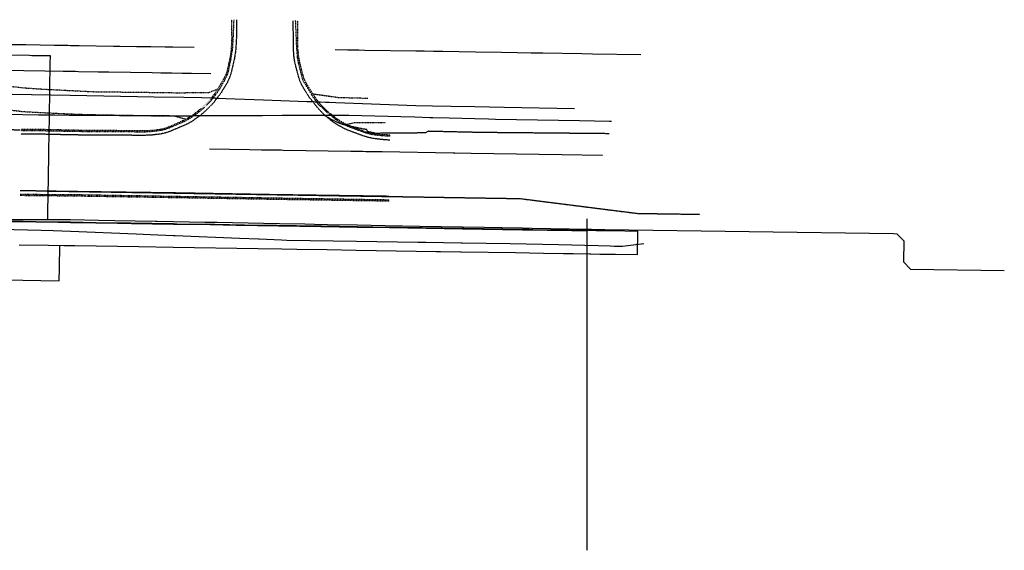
# Model space of a CAD drawing. Header units: feet. Extents: x -492 to 1399858, y 23 to 444169.
# Tile 5 of 11: x 1387278 to 1387696, y 443814 to 444039. Entities that reach past the tile are written whole.
import ezdxf

# ---------------------------------------------------------------- set-up
doc = ezdxf.new("R2010")
doc.units = ezdxf.units.FT
doc.header["$MEASUREMENT"] = 0
for name, pattern in [('OhDOT_USTN1', [0.055, 0.014, -0.041]), ('OhDOT_USTN3', [0.22, 0.165, -0.055]), ('OhDOT_USTN5', [0.11, 0.055, -0.055])]:
    doc.linetypes.add(name, pattern=pattern)
for name, color, linetype in [('PV_X_Curb', 23, 'OhDOT_USTN1'), ('PV_X_EOP', 27, 'OhDOT_USTN3'), ('PV_X_Walk', 41, 'OhDOT_USTN5'), ('RW_P_Esmt_SH', 10, 'esmtshpr'), ('RW_P_Esmt_TMP', 8, 'esmtmppr'), ('RW_X_Right_of_Way', 50, 'rowex'), ('UT_P_Gas', 2, 'gas'), ('UT_X_Gas_PER ENBRIDGE', 52, 'gasex'), ('UT_X_Gas_Text_PER ENBRIDGE', 56, 'Continuous'), ('UT_X_Telecom', 30, 'teleex'), ('UT_X_Water', 140, 'waterex')]:
    doc.layers.add(name, color=color, linetype=linetype)
doc.styles.add('Slanted', font='font31.shx', dxfattribs={"height": 0.1})
doc.styles.add('Straight-Normal', font='font30.shx', dxfattribs={"height": 0.1})
doc.linetypes.add('esmtmppr', pattern='A,1.95,-0.05,["TMP",Slanted,S=1,R=0,X=0,Y=-0.06],-0.35,1.95', length=4.3)
doc.linetypes.add('esmtshpr', pattern='A,1.95,-0.05,["SH",Slanted,S=1,R=0,X=0,Y=-0.06],-0.25,1.95', length=4.2)
doc.linetypes.add('gas', pattern='A,1.95,-0.05,["G",Slanted,S=1,R=0,X=0,Y=-0.06],-0.15,1.95', length=4.1)
doc.linetypes.add('gasex', pattern='A,0.15,-0.2,0.15,-0.2,0.15,-0.1,["G",Straight-Normal,S=1,R=0,X=0,Y=-0.06],-0.15,0.15,-0.2,0.15,-0.2', length=1.8)
doc.linetypes.add("GASEX-4''COEC", pattern='A,0.15,-0.2,0.15,-0.2,0.15,-0.1,["4\'\' G",Straight-Normal,S=1,R=0,X=0,Y=-0.06],-0.5,0.15,-0.2,0.15,-0.2', length=2.15)
doc.linetypes.add("GASEX-6''COEC", pattern='A,0.15,-0.2,0.15,-0.2,0.15,-0.1,["6\'\' G",Straight-Normal,S=1,R=0,X=0,Y=-0.06],-0.5,0.15,-0.2,0.15,-0.2', length=2.15)
doc.linetypes.add("GASEX-8''COEC", pattern='A,0.15,-0.2,0.15,-0.2,0.15,-0.1,["8\'\' G",Straight-Normal,S=1,R=0,X=0,Y=-0.06],-0.5,0.15,-0.2,0.15,-0.2', length=2.15)
doc.linetypes.add('rowex', pattern='A,0.75,-0.05,["Ex R/W",Straight-Normal,S=1,R=0,X=0,Y=-0.06],-0.7,0.75,-0.3,0.75,-0.3,0.75,-0.3,0.75,-0.3', length=5.7)
doc.linetypes.add('teleex', pattern='A,0.15,-0.2,0.15,-0.2,0.15,-0.1,["T",Straight-Normal,S=1,R=0,X=0,Y=-0.06],-0.25,0.15,-0.2,0.15,-0.2', length=1.9)
doc.linetypes.add('waterex', pattern='A,0.15,-0.2,0.15,-0.2,0.15,-0.1,["W",Straight-Normal,S=1,R=0,X=0,Y=-0.06],-0.25,0.15,-0.2,0.15,-0.2', length=1.9)
doc.linetypes.add("WATEREX-8''COEC", pattern='A,0.15,-0.2,0.15,-0.2,0.15,-0.1,["8\'\' W",Straight-Normal,S=1,R=0,X=0,Y=-0.06],-0.5,0.15,-0.2,0.15,-0.2', length=2.15)

msp = doc.modelspace()

# ---------------------------------------------------------------- linework, layer by layer
at = {"layer": 'PV_X_Curb'}
for points in [[(1387368.92, 444039.25, 781.71), (1387368.62, 444032.3, 781.49), (1387368.3, 444026.83, 781.3), (1387368.3, 444026.83, 781.3), (1387367.77, 444023.13, 781.18), (1387367.77, 444023.13, 781.18), (1387366.46, 444016.87, 780.88), (1387366.46, 444016.87, 780.88), (1387366.23, 444016.13, 780.84), (1387366.23, 444016.13, 780.84), (1387365.06, 444013.69, 780.85), (1387365.06, 444013.69, 780.85), (1387362.8, 444009.79, 780.86), (1387362.8, 444009.79, 780.86), (1387362.31, 444009.02, 780.88), (1387362.31, 444009.02, 780.88), (1387361.87, 444008.33, 780.89), (1387361.87, 444008.33, 780.89), (1387359.13, 444004.73, 780.94), (1387359.13, 444004.73, 780.94), (1387355.6, 444001.29, 780.98), (1387355.6, 444001.29, 780.98), (1387352.56, 443998.87, 781.03), (1387352.56, 443998.87, 781.03), (1387350.37, 443997.4, 781.06), (1387350.37, 443997.4, 781.06), (1387349.83, 443997.08, 781.06), (1387349.83, 443997.08, 781.06), (1387349.04, 443996.62, 781.06), (1387349.04, 443996.62, 781.06), (1387347.83, 443996.01, 781.08), (1387347.83, 443996.01, 781.08), (1387341.45, 443993.28, 781.16), (1387341.45, 443993.28, 781.16), (1387339.57, 443992.63, 781.16), (1387337.63, 443992.19, 781.16), (1387337.63, 443992.19, 781.16), (1387334.4, 443991.77, 781.16), (1387331.15, 443991.58, 781.16), (1387331.15, 443991.58, 781.16), (1387306.93, 443991.7, 781.08), (1387300.54, 443991.8, 781.13), (1387288.33, 443992.04, 781.29), (1387278.53, 443992.07, 781.44)], [(1387367.99, 444039.28, 782), (1387368.04, 444031.6, 781.87), (1387367.82, 444026.53, 781.73), (1387367.82, 444026.53, 781.73), (1387367.33, 444023.19, 781.65), (1387367.33, 444023.19, 781.65), (1387365.95, 444017.02, 781.33), (1387365.95, 444017.02, 781.33), (1387365.67, 444016.21, 781.29), (1387365.67, 444016.21, 781.29), (1387364.38, 444013.69, 781.3), (1387364.38, 444013.69, 781.3), (1387362.15, 444009.89, 781.31), (1387362.15, 444009.89, 781.31), (1387361.72, 444009.18, 781.12), (1387361.72, 444009.18, 781.12), (1387361.34, 444008.58, 780.96), (1387361.34, 444008.58, 780.96), (1387358.95, 444005.41, 780.99), (1387358.95, 444005.41, 780.99), (1387355.14, 444001.65, 781.03), (1387355.14, 444001.65, 781.03), (1387351.8, 443998.95, 781.08), (1387351.8, 443998.95, 781.08), (1387349.84, 443997.69, 781.11), (1387349.84, 443997.69, 781.11), (1387349.39, 443997.45, 781.25), (1387349.39, 443997.45, 781.25), (1387348.62, 443997.04, 781.49), (1387348.62, 443997.04, 781.49), (1387347.33, 443996.4, 781.52), (1387347.33, 443996.4, 781.52), (1387341.32, 443993.7, 781.63), (1387341.32, 443993.7, 781.63), (1387339.52, 443993.03, 781.63), (1387337.64, 443992.61, 781.63), (1387337.64, 443992.61, 781.63), (1387334.41, 443992.22, 781.63), (1387331.17, 443992.08, 781.63), (1387331.17, 443992.08, 781.63), (1387306.96, 443992.26, 781.57), (1387300.58, 443992.34, 781.57), (1387288.42, 443992.61, 781.72), (1387285.22, 443992.63, 781.71), (1387278.61, 443992.67, 781.54)], [(1387435.41, 443989.78, 781.55), (1387431.88, 443989.97, 781.53), (1387428.37, 443990.38, 781.51), (1387428.37, 443990.38, 781.51), (1387426.21, 443990.81, 781.5), (1387424.11, 443991.47, 781.49), (1387424.11, 443991.47, 781.49), (1387417.55, 443993.92, 781.43), (1387417.55, 443993.92, 781.43), (1387416.52, 443994.36, 781.42), (1387416.52, 443994.36, 781.42), (1387415.93, 443994.64, 781.42), (1387415.93, 443994.64, 781.42), (1387415.4, 443994.91, 781.42), (1387415.4, 443994.91, 781.42), (1387412.84, 443996.45, 781.38), (1387412.84, 443996.45, 781.38), (1387408.72, 443999.71, 781.32), (1387408.72, 443999.71, 781.32), (1387404.76, 444003.56, 781.19), (1387404.76, 444003.56, 781.19), (1387402.88, 444006.1, 781.11), (1387402.88, 444006.1, 781.11), (1387402.47, 444006.79, 781.06), (1387402.47, 444006.79, 781.06), (1387402.02, 444007.56, 781), (1387402.02, 444007.56, 781), (1387400.01, 444010.8, 780.85), (1387400.01, 444010.8, 780.85), (1387398.53, 444013.23, 780.74), (1387398.53, 444013.23, 780.74), (1387398.16, 444014.13, 780.78), (1387398.16, 444014.13, 780.78), (1387396.49, 444020.76, 781.05), (1387396.49, 444020.76, 781.05), (1387396.06, 444023.19, 781.17), (1387396.06, 444023.19, 781.17), (1387395.71, 444027.23, 781.35), (1387395.71, 444027.23, 781.35), (1387395.41, 444034.45, 781.62), (1387395.22, 444038.9, 781.75)], [(1387435.46, 443990.28, 782.01), (1387431.94, 443990.42, 781.98), (1387428.44, 443990.8, 781.95), (1387428.44, 443990.8, 781.95), (1387426.27, 443991.24, 781.93), (1387424.15, 443991.91, 781.91), (1387424.15, 443991.91, 781.91), (1387417.93, 443994.32, 781.87), (1387417.93, 443994.32, 781.87), (1387416.94, 443994.75, 781.87), (1387416.94, 443994.75, 781.87), (1387416.41, 443995.01, 781.69), (1387416.41, 443995.01, 781.69), (1387415.88, 443995.27, 781.51), (1387415.88, 443995.27, 781.51), (1387412.78, 443997.13, 781.44), (1387412.78, 443997.13, 781.44), (1387409.07, 444000.06, 781.35), (1387409.07, 444000.06, 781.35), (1387405.71, 444003.41, 781.24), (1387405.71, 444003.41, 781.24), (1387403.53, 444006.25, 781.16), (1387403.53, 444006.25, 781.16), (1387403.03, 444007.01, 781.28), (1387403.03, 444007.01, 781.28), (1387402.51, 444007.83, 781.41), (1387402.51, 444007.83, 781.41), (1387400.28, 444011.42, 781.34), (1387400.28, 444011.42, 781.34), (1387399.06, 444013.6, 781.3), (1387399.06, 444013.6, 781.3), (1387398.71, 444014.5, 781.33), (1387398.71, 444014.5, 781.33), (1387397.04, 444020.9, 781.52), (1387397.04, 444020.9, 781.52), (1387396.6, 444023.23, 781.62), (1387396.6, 444023.23, 781.62), (1387396.16, 444027.17, 781.79), (1387396.16, 444027.17, 781.79), (1387396.14, 444038.91, 782.06)], [(1387278.14, 443965.27, 781.47), (1387287.81, 443965.12, 781.34), (1387300.09, 443965.06, 781.15), (1387306.45, 443964.96, 781.18), (1387345.33, 443964.3, 781.25), (1387383.94, 443963.67, 781.4), (1387434.97, 443962.84, 781.55)], [(1387278.16, 443964.72, 781.56), (1387285.83, 443964.68, 781.75), (1387287.85, 443964.65, 781.75), (1387300.08, 443964.48, 781.63), (1387306.45, 443964.42, 781.63), (1387345.24, 443963.79, 781.72), (1387383.86, 443963.13, 781.82), (1387434.99, 443962.35, 781.97)]]:
    msp.add_polyline3d(points, dxfattribs=at)
at = {"layer": 'PV_X_EOP'}
for points in [[(1387370.06, 444039.26, 781.76), (1387370.08, 444032.22, 781.56), (1387369.78, 444026.6, 781.38), (1387369.78, 444026.6, 781.38), (1387369.21, 444022.88, 781.26), (1387369.21, 444022.88, 781.26), (1387367.87, 444017, 781.04), (1387367.87, 444017, 781.04), (1387367.44, 444015.51, 780.98), (1387367.44, 444015.51, 780.98), (1387366.08, 444012.4, 780.98), (1387366.08, 444012.4, 780.98), (1387363.44, 444008.08, 780.97), (1387363.44, 444008.08, 780.97), (1387360.08, 444003.75, 781), (1387360.08, 444003.75, 781), (1387356.64, 444000.27, 781.02), (1387356.64, 444000.27, 781.02), (1387353.86, 443997.99, 781.08), (1387353.86, 443997.99, 781.08), (1387350.68, 443995.82, 781.15), (1387350.68, 443995.82, 781.15), (1387348.62, 443994.73, 781.17), (1387348.62, 443994.73, 781.17), (1387341.8, 443991.84, 781.25), (1387341.8, 443991.84, 781.25), (1387339.74, 443991.16, 781.25), (1387337.63, 443990.71, 781.25), (1387337.63, 443990.71, 781.25), (1387334.24, 443990.31, 781.25), (1387330.84, 443990.16, 781.25), (1387330.84, 443990.16, 781.25), (1387306.86, 443990.29, 781.23), (1387300.56, 443990.35, 781.29), (1387288.27, 443990.63, 781.36), (1387278.45, 443990.73, 781.52)], [(1387435.29, 443988.15, 781.64), (1387431.77, 443988.39, 781.62), (1387428.26, 443988.85, 781.6), (1387428.26, 443988.85, 781.6), (1387425.96, 443989.33, 781.58), (1387423.71, 443990.02, 781.57), (1387423.71, 443990.02, 781.57), (1387417.26, 443992.43, 781.49), (1387417.26, 443992.43, 781.49), (1387415.31, 443993.32, 781.46), (1387415.31, 443993.32, 781.46), (1387411.1, 443995.86, 781.43), (1387411.1, 443995.86, 781.43), (1387407.64, 443998.65, 781.41), (1387407.64, 443998.65, 781.41), (1387404.34, 444002.1, 781.27), (1387404.34, 444002.1, 781.27), (1387401, 444006.46, 781.12), (1387401, 444006.46, 781.12), (1387398.5, 444010.37, 780.95), (1387398.5, 444010.37, 780.95), (1387397.25, 444012.83, 780.85), (1387397.25, 444012.83, 780.85), (1387396.58, 444014.69, 780.91), (1387396.58, 444014.69, 780.91), (1387394.97, 444020.83, 781.12), (1387394.97, 444020.83, 781.12), (1387394.56, 444023.17, 781.24), (1387394.56, 444023.17, 781.24), (1387394.27, 444027.28, 781.45), (1387394.27, 444027.28, 781.45), (1387394.22, 444038.87, 781.81)], [(1387528.52, 443990.88, 781.81), (1387473.4, 443991.39, 782.04), (1387451.51, 443991.89, 782.03), (1387450.25, 443991.21, 782.08), (1387429.31, 443991.02, 782.07), (1387425.9, 443991.77, 782.12), (1387425.44, 443992.6, 782.18), (1387423.96, 443992.87, 782.21), (1387423.4, 443992.97, 782.23), (1387417.7, 443994.18, 782.1), (1387417.7, 443994.18, 782.1), (1387414.79, 443994.9, 782.03), (1387414.79, 443994.9, 782.03), (1387413.03, 443995.63, 782.03), (1387413.03, 443995.63, 782.03), (1387412.91, 443995.67, 782.03), (1387412.91, 443995.67, 782.03), (1387412.11, 443996.05, 782.03), (1387412.11, 443996.05, 782.03), (1387408.75, 443997.87, 782.03), (1387408.75, 443997.87, 782.03)], [(1387278.16, 443992.36, 781.32), (1387225.07, 443994.23, 782.09)], [(1387278.16, 443966.8, 781.54), (1387287.86, 443966.64, 781.45), (1387300.03, 443966.45, 781.27), (1387306.42, 443966.35, 781.32), (1387345.24, 443965.83, 781.39), (1387383.77, 443965.14, 781.47), (1387435.03, 443964.41, 781.64)], [(1387288.37, 443966.57, 782.08), (1387290.85, 443966.53, 782.07), (1387301.27, 443966.37, 781.97), (1387301.37, 443966.36, 781.97), (1387301.47, 443966.36, 781.97), (1387314.44, 443966.16, 782.05), (1387345.17, 443965.67, 782.01), (1387346.1, 443965.65, 782.01), (1387360.82, 443965.42, 781.94), (1387380.54, 443965.1, 781.92), (1387380.99, 443965.09, 781.78), (1387393.1, 443964.9, 781.96), (1387421.19, 443964.45, 781.82), (1387423.13, 443964.42, 781.82), (1387423.34, 443964.42, 781.9), (1387443.55, 443964.1, 781.82), (1387467.69, 443963.71, 781.79), (1387468.05, 443963.71, 781.7), (1387469.18, 443963.69, 781.7), (1387488.83, 443963.37, 781.73), (1387490.52, 443963.35, 781.74), (1387490.62, 443963.34, 781.74), (1387519.83, 443959.65, 781.73), (1387522.46, 443959.32, 781.64), (1387525.85, 443958.89, 781.78), (1387528.86, 443958.51, 781.88), (1387540.43, 443957.05, 0), (1387567.04, 443956.66, 0)]]:
    msp.add_polyline3d(points, dxfattribs=at)
at = {"layer": 'PV_X_Walk'}
for points in [[(1387267.35, 444011.68, 781.99), (1387280.28, 444010.32, 781.97), (1387288.66, 444009.76, 781.97), (1387309.17, 444008.73, 781.74), (1387339.25, 444008.37, 781.56), (1387345.25, 444008.26, 781.49), (1387358.41, 444008.44, 781.06), (1387362.15, 444009.89, 781.31)], [(1387402.51, 444007.83, 781.41), (1387413.43, 444006.29, 781.5), (1387425.94, 444005.97, 782.07)], [(1387265.99, 444001.93, 781.83), (1387279.65, 444000.26, 781.88), (1387298.29, 443999.32, 781.81), (1387306.42, 443999.03, 781.68), (1387338.91, 443998.45, 781.42), (1387343.91, 443998.39, 781.32), (1387348.62, 443997.04, 781.49)], [(1387433.45, 443995.52, 782.09), (1387426.38, 443995.49, 781.97), (1387419.86, 443995.44, 781.76), (1387416.94, 443994.75, 781.87)]]:
    msp.add_polyline3d(points, dxfattribs=at)
at = {"layer": 'RW_P_Esmt_SH'}
msp.add_polyline3d([(1387277.79, 443943.74, 781.83), (1387290.23, 443943.54, 781.86), (1387296.66, 443943.44, 781.75), (1387299.62, 443943.39, 781.71), (1387301.43, 443943.36, 781.73), (1387328.58, 443942.93, 781.7), (1387343.19, 443942.69, 781.48), (1387379.23, 443942.12, 781.85), (1387379.28, 443942.12, 781.86), (1387389.34, 443941.96, 781.81), (1387395.73, 443941.86, 781.77), (1387408.61, 443941.65, 781.7), (1387420.98, 443941.45, 781.63), (1387454.89, 443940.91, 781.63), (1387456.77, 443940.88, 781.66), (1387465.31, 443940.75, 781.62), (1387465.51, 443940.74, 781.62), (1387488.64, 443940.37, 781.8), (1387500.5, 443940.19, 781.89), (1387509, 443940.05, 781.95), (1387513.09, 443939.98, 781.93), (1387520.09, 443939.87, 781.92), (1387520.67, 443939.86, 781.96), (1387524.43, 443939.8, 781.95), (1387528.03, 443939.75, 782.01), (1387531.12, 443939.7, 782.06), (1387540.46, 443939.55, 0), (1387540.61, 443949.55, 0)], dxfattribs=at)
at = {"layer": 'RW_P_Esmt_TMP'}
msp.add_polyline3d([(1387255.85, 443929.09, 781.72), (1387294.76, 443928.46, 781.81), (1387294.85, 443933.98, 781.83), (1387295, 443943.46, 781.78)], dxfattribs=at)
at = {"layer": 'RW_X_Right_of_Way'}
for points in [[(1387273.33, 444028.82, 782.44), (1387278.05, 444028.74, 782.43), (1387280.53, 444028.7, 782.42), (1387292.79, 444028.51, 782.43), (1387298.37, 444028.42, 782.44), (1387299.5, 444028.4, 782.44), (1387303.17, 444028.34, 782.42), (1387317.75, 444028.11, 782.36), (1387318.12, 444028.11, 782.37), (1387320.51, 444028.07, 782.32), (1387327.64, 444027.95, 782.25), (1387329.79, 444027.92, 782.3), (1387331.36, 444027.89, 782.25), (1387333.65, 444027.86, 782.27), (1387339.82, 444027.76, 782.22), (1387342.97, 444027.71, 782.2), (1387352.07, 444027.56, 782.12)], [(1387412.06, 444026.61, 782.11), (1387417.35, 444026.52, 782.13), (1387422.06, 444026.45, 782.06), (1387424.57, 444026.41, 782.08), (1387446.32, 444026.06, 782), (1387448.3, 444026.03, 782.03), (1387449.85, 444026, 782.05), (1387453.87, 444025.94, 782.12), (1387457.84, 444025.88, 782.13), (1387471.72, 444025.66, 782.09), (1387482.7, 444025.48, 782.26), (1387489.36, 444025.37, 782.28), (1387495.37, 444025.28, 782.22), (1387500.26, 444025.2, 782.2), (1387516.84, 444024.94, 781.98), (1387521.38, 444024.86, 781.96), (1387541.91, 444024.54, 0)], [(1387273.35, 443953.81, 782.05), (1387279.39, 443953.71, 781.95), (1387284.78, 443953.63, 781.87), (1387294.53, 443953.47, 781.77), (1387299.59, 443953.39, 781.7), (1387310.5, 443953.22, 781.81), (1387319.33, 443953.08, 781.8), (1387325.08, 443952.98, 781.71), (1387343.34, 443952.69, 781.6), (1387344.75, 443952.67, 781.61), (1387360.93, 443952.41, 781.8), (1387379.67, 443952.11, 781.74), (1387380.37, 443952.1, 781.73), (1387387.33, 443951.99, 781.72), (1387395.53, 443951.86, 781.92), (1387406.33, 443951.69, 781.68), (1387421.44, 443951.45, 781.6), (1387434.66, 443951.24, 781.6), (1387440.33, 443951.15, 781.7), (1387466.1, 443950.74, 781.56), (1387466.7, 443950.73, 781.57), (1387491.69, 443950.33, 781.77), (1387494.46, 443950.28, 781.85), (1387496.02, 443950.26, 781.94), (1387511.13, 443950.02, 781.88), (1387512.74, 443949.99, 781.81), (1387519.13, 443949.89, 781.85), (1387519.59, 443949.88, 781.85), (1387519.79, 443949.88, 781.91), (1387520.92, 443949.86, 781.99), (1387522.9, 443949.83, 781.98), (1387524.04, 443949.81, 781.84), (1387529.41, 443949.73, 781.97), (1387540.61, 443949.55, 0)]]:
    msp.add_polyline3d(points, dxfattribs=at)
at = {"layer": 'UT_P_Gas', "linetype": "GASEX-4''COEC"}
msp.add_polyline3d([(1387256.42, 444024.57, 779.17), (1387282.06, 444024.17, 779.58), (1387283.12, 444024.15, 779.58), (1387285.56, 444024.11, 779.56), (1387290.86, 444024.03, 779.39), (1387290.81, 444020.69, 779.37), (1387290.63, 444009.66, 778.95), (1387290.6, 444007.66, 778.94), (1387290.47, 443999.71, 778.84), (1387290.42, 443996.14, 779.03), (1387290.36, 443992.83, 779.18), (1387290.36, 443992.61, 778.8), (1387290.36, 443992.57, 778.7), (1387290.36, 443992.48, 778.63), (1387290.35, 443992, 778.27), (1387290.35, 443991.76, 778.29), (1387290.33, 443990.58, 778.35), (1387290.3, 443988.92, 778.56), (1387290.24, 443985.32, 779.07), (1387290.18, 443981.09, 779.54), (1387290.15, 443979.43, 778.79), (1387290.14, 443978.92, 778.62), (1387290.09, 443975.63, 778.69), (1387289.99, 443969.23, 779.22), (1387289.97, 443967.96, 778.88), (1387289.95, 443967.02, 778.57), (1387289.94, 443966.6, 778.42), (1387289.92, 443965.35, 778.33), (1387289.92, 443965.11, 778.31), (1387289.91, 443964.72, 778.65), (1387289.91, 443964.62, 778.71), (1387289.9, 443963.74, 778.74), (1387289.89, 443962.92, 778.64), (1387289.88, 443962.47, 778.82), (1387289.84, 443960.04, 778.79), (1387289.8, 443957.67, 778.79), (1387289.75, 443954.55, 778.81), (1387296.34, 443954.44, 778.75)], dxfattribs=at)
at = {"layer": 'UT_X_Gas_PER ENBRIDGE', "linetype": "GASEX-4''COEC"}
for points in [[(1387178.93, 443959.32, 778.19), (1387179.93, 443959.3, 778.18), (1387179.92, 443958.58, 778.13), (1387179.91, 443957.84, 778.31), (1387179.9, 443957.69, 778.36), (1387179.88, 443956.01, 777.86), (1387179.85, 443954.49, 777.55), (1387179.85, 443954.3, 777.56), (1387196.07, 443954.32, 777.64), (1387201.37, 443954.33, 777.55), (1387213.64, 443954.34, 777.9), (1387213.78, 443954.34, 777.91), (1387243.36, 443954.38, 778.34), (1387248.76, 443954.39, 778.24), (1387254.23, 443954.39, 778.17), (1387254.46, 443954.4, 778.15), (1387257.61, 443954.4, 778.61), (1387274.32, 443954.42, 778.52), (1387277.92, 443954.42, 778.46), (1387282.01, 443954.43, 778.36), (1387284.26, 443954.43, 778.37), (1387296.04, 443954.45, 778.25)], [(1387296.04, 443954.45, 778.25), (1387296.58, 443954.44, 778.24), (1387299.58, 443954.38, 778.2), (1387311.38, 443954.17, 778.32), (1387318.45, 443954.04, 778.31), (1387335.71, 443953.72, 778.19), (1387336.34, 443953.71, 778.17), (1387343.33, 443953.58, 778.12), (1387356.69, 443953.34, 778.27), (1387361.83, 443953.25, 778.29), (1387381.63, 443952.88, 778.34), (1387388.37, 443952.76, 778.3), (1387399.15, 443952.56, 778.32), (1387403.22, 443952.49, 778.4), (1387408.72, 443952.39, 778.4), (1387421.47, 443952.15, 778.1), (1387433.29, 443951.94, 778.1), (1387448.01, 443951.67, 778.31), (1387466.15, 443951.34, 778.06), (1387475.36, 443951.17, 778.35), (1387482.79, 443951.03, 778.39), (1387491.59, 443950.87, 778.4), (1387495.57, 443950.8, 778.35), (1387519.7, 443950.36, 778.48), (1387520.3, 443950.35, 778.44), (1387520.83, 443950.34, 778.48), (1387520.97, 443950.34, 778.49), (1387526.47, 443950.26, 778.12), (1387526.65, 443950.25, 778.11), (1387649.27, 443948.45, 0), (1387650.7, 443948.42, 0), (1387653.7, 443945.34, 0), (1387653.57, 443936.43, 0), (1387656.57, 443933.34, 0), (1387696.38, 443932.75, 0)]]:
    msp.add_polyline3d(points, dxfattribs=at)
at = {"layer": 'UT_X_Gas_Text_PER ENBRIDGE', "linetype": "GASEX-6''COEC", "flags": 128}
msp.add_lwpolyline([(1387518.94, 443954.67), (1387518.95, 443813.99)], dxfattribs=at)
at = {"layer": 'UT_X_Gas_Text_PER ENBRIDGE', "linetype": "GASEX-8''COEC"}
msp.add_polyline3d([(1387273.1, 443953.65, 779.05), (1387279.74, 443953.54, 778.95), (1387284.88, 443953.46, 778.87), (1387294.19, 443953.31, 778.78), (1387299.59, 443953.22, 778.7), (1387310.35, 443953.05, 778.81), (1387319.49, 443952.9, 778.8), (1387325.45, 443952.8, 778.71), (1387343.34, 443952.51, 778.6), (1387358.86, 443952.26, 778.78), (1387369.99, 443952.08, 778.76), (1387405.86, 443951.5, 778.69), (1387421.43, 443951.25, 778.6), (1387435.08, 443951.03, 778.6), (1387466.08, 443950.52, 778.56), (1387491.59, 443950.11, 778.76), (1387512.53, 443949.77, 778.82), (1387518.94, 443949.67, 778.85)], dxfattribs=at)
at = {"layer": 'UT_X_Telecom'}
for points in [[(1387272.51, 443999.15, 778.97), (1387285.97, 443998.95, 778.95), (1387292.82, 443998.85, 778.94), (1387299.01, 443998.76, 779.04), (1387306.79, 443998.72, 778.84), (1387312.06, 443998.7, 778.77), (1387320.31, 443998.65, 778.76), (1387325.19, 443998.63, 778.91), (1387341.12, 443998.54, 779.18), (1387341.64, 443998.54, 779.19), (1387345.09, 443998.52, 779.18), (1387346.46, 443998.52, 779.11), (1387349.1, 443998.53, 779.19), (1387349.18, 443998.53, 779.18), (1387350.49, 443998.53, 778.99), (1387350.84, 443998.53, 778.95), (1387352.07, 443998.54, 778.96), (1387352.78, 443998.54, 778.96), (1387355.52, 443998.55, 778.95), (1387358.95, 443998.57, 778.96), (1387361.71, 443998.58, 778.97), (1387365.26, 443998.59, 778.98), (1387368.48, 443998.61, 778.99), (1387371.15, 443998.62, 779), (1387373.02, 443998.62, 779.03), (1387381.2, 443998.66, 779.23), (1387389.5, 443998.69, 779.07), (1387391.64, 443998.7, 779.06), (1387399.19, 443998.73, 779.03), (1387399.75, 443998.73, 779.03), (1387407.49, 443998.76, 779.02), (1387409.21, 443998.77, 779.01), (1387409.26, 443998.77, 779.01), (1387409.66, 443998.77, 779.01), (1387410.38, 443998.77, 779.13), (1387411.02, 443998.78, 779.23), (1387411.18, 443998.78, 779.23), (1387417.76, 443998.8, 779.2), (1387439.88, 443998.18, 779.15), (1387445.88, 443998.01, 779.01), (1387452.28, 443997.83, 779.02), (1387453.46, 443997.8, 778.94), (1387460.42, 443997.6, 778.94), (1387471.34, 443997.29, 778.95), (1387477.21, 443997.13, 778.94), (1387480.18, 443997.07, 778.82), (1387515.88, 443996.43, 778.8), (1387528.6, 443996.2, 778.83), (1387529.44, 443996.19, 778.88)], [(1387263.76, 443950.51, 779.32), (1387287.12, 443949.96, 778.88), (1387292.12, 443949.76, 778.79), (1387299.6, 443949.46, 778.7), (1387327.51, 443948.33, 778.55), (1387333.44, 443948.09, 778.52), (1387343.38, 443947.69, 778.52), (1387343.97, 443947.66, 778.53), (1387371.4, 443946.55, 778.83), (1387379.44, 443946.22, 778.81), (1387379.73, 443946.21, 778.81), (1387389.26, 443945.83, 778.79), (1387391.43, 443945.74, 778.78), (1387421.15, 443945.27, 778.62), (1387447.17, 443944.85, 778.62), (1387450.49, 443944.8, 778.67), (1387465.61, 443944.56, 778.59), (1387465.96, 443944.55, 778.6), (1387486.41, 443944.23, 778.66), (1387506.9, 443943.9, 778.79), (1387523.82, 443943.38, 778.9), (1387528.91, 443943.22, 778.97), (1387530.63, 443943.17, 779.01), (1387531.47, 443943.14, 779.04), (1387534.12, 443943.06, 782.26), (1387543.16, 443944.31, 782.26)]]:
    msp.add_polyline3d(points, dxfattribs=at)
at = {"layer": 'UT_X_Water', "linetype": "WATEREX-8''COEC"}
for points in [[(1387270.75, 444017.86, 776.46), (1387288.57, 444017.57, 776.47), (1387296.46, 444017.45, 776.52), (1387299.54, 444017.4, 776.52), (1387301.69, 444017.37, 776.51), (1387302.89, 444017.35, 776.49), (1387311.3, 444017.21, 776.38), (1387315.82, 444017.14, 776.48), (1387334.29, 444016.85, 776.51), (1387337.91, 444016.79, 776.4), (1387342.55, 444016.71, 776.44), (1387347.06, 444016.64, 776.41), (1387350.99, 444016.58, 776.49), (1387359.17, 444016.45, 776.2)], [(1387358.66, 443984.45, 776.71), (1387375.57, 443984.18, 776.73), (1387380.69, 443984.1, 776.75), (1387387.01, 443984, 776.74), (1387387.1, 443984, 776.74), (1387389.07, 443983.97, 776.73), (1387389.95, 443983.95, 776.72), (1387418.67, 443983.5, 776.72), (1387420.53, 443983.47, 776.72), (1387421.25, 443983.45, 776.73), (1387422.88, 443983.43, 776.76), (1387423.74, 443983.41, 776.72), (1387425.01, 443983.39, 776.69), (1387432, 443983.28, 776.7), (1387462.19, 443982.8, 776.72), (1387462.91, 443982.79, 776.71), (1387469.85, 443982.68, 776.71), (1387508.4, 443982.06, 776.59), (1387525.44, 443981.79, 776.45), (1387525.56, 443981.79, 0)]]:
    msp.add_polyline3d(points, dxfattribs=at)
at = {"layer": 'UT_X_Water'}
msp.add_polyline3d([(1387274.72, 444007.61, 776.86), (1387299.44, 444007.19, 776.87), (1387335.14, 444006.58, 776.92), (1387347.77, 444006.37, 776.96), (1387355.32, 444006.24, 776.86), (1387359.9, 444006.07, 777.01), (1387360.89, 444006.04, 776.82), (1387361.12, 444006.03, 776.78), (1387361.24, 444006.03, 776.78), (1387361.69, 444006.01, 776.78), (1387362.26, 444005.99, 776.78), (1387362.42, 444005.98, 776.78), (1387365.59, 444005.87, 776.82), (1387381.52, 444005.28, 777.21), (1387396.34, 444004.74, 776.93), (1387399.95, 444004.61, 776.91), (1387400.98, 444004.57, 776.91), (1387401.27, 444004.56, 776.91), (1387402.8, 444004.5, 776.89), (1387403.52, 444004.48, 777.06), (1387403.94, 444004.46, 777.14), (1387405.79, 444004.39, 777.13), (1387407.95, 444004.32, 777.18), (1387409.41, 444004.26, 777.17), (1387412.25, 444004.16, 777.15), (1387446.33, 444002.91, 777), (1387453.32, 444002.77, 776.98), (1387461.37, 444002.62, 777), (1387471.42, 444002.42, 777), (1387483.9, 444002.18, 776.95), (1387513.71, 444001.6, 776.9)], dxfattribs=at)

doc.saveas('drawing.dxf')
